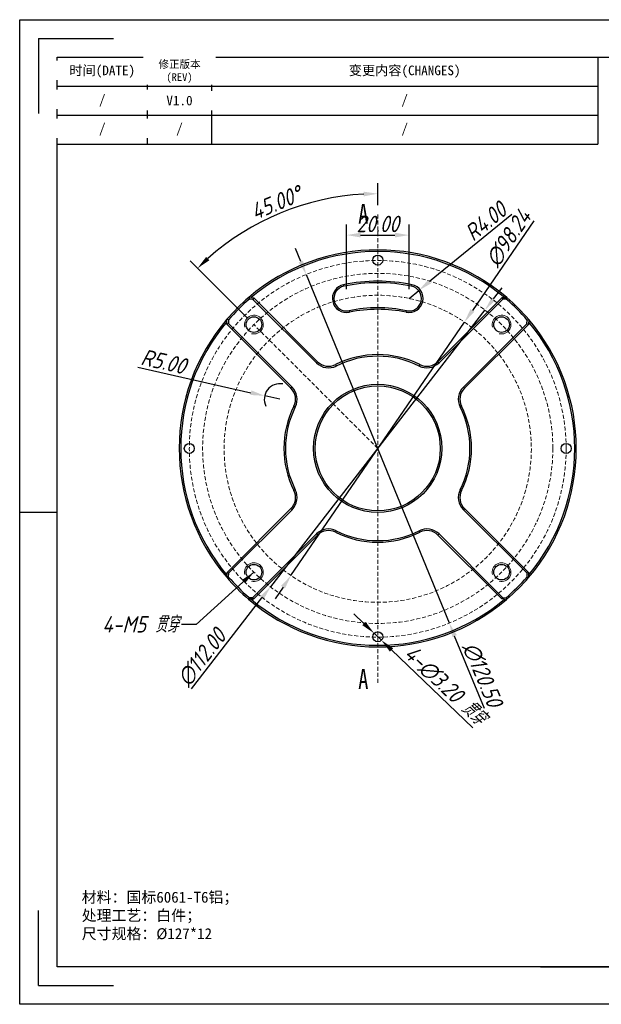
# Model space of a CAD drawing. Header units: inches. Extents: x 4 to 450, y -585 to -270.
# Tile 1 of 3: x 4 to 190, y -585 to -270. Entities that reach past the tile are written whole.
import ezdxf
from ezdxf.enums import TextEntityAlignment as Align

# ---------------------------------------------------------------- set-up
doc = ezdxf.new("R2010")
doc.units = ezdxf.units.IN
doc.linetypes.add('HIDDEN', pattern=[1.905, 1.27, -0.635])
doc.layers.add('尺寸', color=7, linetype='Continuous')
doc.styles.add('gb-s', font='gbeitc.shx', dxfattribs={"bigfont": 'gbcbig.shx'})
doc.styles.add('SLDTEXTSTYLE0', font='TXT', dxfattribs={"width": 0.75})
doc.styles.add('宋体', font='txt')
doc.dimstyles.new('gb', dxfattribs={"dimscale": 1.5, "dimtxt": 3.5, "dimasz": 3, "dimexe": 2.25, "dimexo": 2, "dimtad": 1, "dimzin": 0, "dimdsep": 46, "dimtxsty": 'gb-s', "dimcen": 2.5, "dimazin": 0, "dimtfac": 1, "dimtmove": 0, "dimatfit": 3, "dimfxl": 1, "dimtzin": 0, "dimarcsym": 0})

# ---------------------------------------------------------------- blocks, each defined once
blk = doc.blocks.new('*D3')
at = {"color": 0, "lineweight": -2, "transparency": 16777216}
for p, q in [((93.94, -347.29), (92.23, -343.13)), ((95.65, -351.46), (141.4, -462.93)), ((152.63, -490.3), (143.11, -467.1))]:
    blk.add_line(p, q, dxfattribs=at)
at = {"color": 0, "transparency": 16777216}
for points in [[(94.63, -347.01), (93.25, -347.58), (95.65, -351.46)], [(143.81, -466.81), (142.42, -467.38), (141.4, -462.93)]]:
    blk.add_solid(points, dxfattribs=at)
at = {"layer": 'Defpoints', "color": 0, "transparency": 16777216}
for p in [(95.65, -351.46), (141.4, -462.93)]:
    blk.add_point(p, dxfattribs=at)
at = {"color": 0, "transparency": 16777216, "insert": (152.02, -479.43), "char_height": 5.25, "attachment_point": 5, "rotation": 292.315, "style": 'gb-s'}
blk.add_mtext('∅120.50', dxfattribs=at)
blk = doc.blocks.new('*D4')
at = {"color": 0, "lineweight": -2, "transparency": 16777216}
for p, q in [((114.12, -463.1), (110.87, -459.99)), ((117.37, -466.22), (119.68, -468.43)), ((148.94, -496.47), (122.93, -471.54))]:
    blk.add_line(p, q, dxfattribs=at)
at = {"color": 0, "transparency": 16777216}
for points in [[(114.64, -462.56), (113.6, -463.64), (117.37, -466.22)], [(123.45, -471), (122.41, -472.09), (119.68, -468.43)]]:
    blk.add_solid(points, dxfattribs=at)
at = {"layer": 'Defpoints', "color": 0, "transparency": 16777216}
for p in [(117.37, -466.22), (119.68, -468.43)]:
    blk.add_point(p, dxfattribs=at)
at = {"color": 0, "transparency": 16777216, "insert": (140.13, -482.89), "char_height": 5.25, "attachment_point": 5, "rotation": 316.2181, "style": 'gb-s'}
blk.add_mtext('4-∅3.20 贯穿', dxfattribs=at)
blk = doc.blocks.new('*D11')
at = {"color": 0, "lineweight": -2, "transparency": 16777216}
for p, q in [((118.53, -329.22), (118.53, -322.2)), ((76.81, -365.35), (58.51, -347.06))]:
    blk.add_line(p, q, dxfattribs=at)
blk.add_arc((118.53, -407.07), 81.49, 93.1642, 131.8358, dxfattribs=at)
at = {"color": 0, "transparency": 16777216}
for points in [[(114.01, -324.95), (114.05, -326.45), (118.53, -325.58)], [(64.68, -346.9), (63.65, -345.81), (60.9, -349.45)]]:
    blk.add_solid(points, dxfattribs=at)
at = {"layer": 'Defpoints', "color": 0, "transparency": 16777216}
for p in [(97.43, -328.36), (118.53, -332.22), (78.93, -367.48), (118.53, -407.07), (118.53, -482.17)]:
    blk.add_point(p, dxfattribs=at)
at = {"color": 0, "transparency": 16777216, "insert": (85.98, -328.49), "char_height": 5.25, "attachment_point": 5, "rotation": 22.5, "style": 'gb-s'}
blk.add_mtext('45.00°', dxfattribs=at)
blk = doc.blocks.new('*D12')
at = {"color": 0, "lineweight": -2, "transparency": 16777216}
for p, q in [((155.56, -359.24), (158.32, -355.68)), ((152.81, -362.79), (84.24, -451.35)), ((58.99, -483.97), (81.49, -454.91))]:
    blk.add_line(p, q, dxfattribs=at)
at = {"color": 0, "transparency": 16777216}
for points in [[(154.97, -358.78), (156.16, -359.69), (152.81, -362.79)], [(80.89, -454.45), (82.08, -455.37), (84.24, -451.35)]]:
    blk.add_solid(points, dxfattribs=at)
at = {"layer": 'Defpoints', "color": 0, "transparency": 16777216}
for p in [(152.81, -362.79), (84.24, -451.35)]:
    blk.add_point(p, dxfattribs=at)
at = {"color": 0, "transparency": 16777216, "insert": (62.2, -474), "char_height": 5.25, "attachment_point": 5, "rotation": 52.251, "style": 'gb-s'}
blk.add_mtext('∅112.00', dxfattribs=at)
blk = doc.blocks.new('*D13')
at = {"color": 0, "lineweight": -2, "transparency": 16777216}
for p, q in [((161.37, -332.21), (135.1, -353.72)), ((128.53, -359.1), (131.62, -356.57))]:
    blk.add_line(p, q, dxfattribs=at)
at = {"color": 0, "transparency": 16777216}
blk.add_solid([(134.63, -353.14), (135.58, -354.3), (131.62, -356.57)], dxfattribs=at)
at = {"layer": 'Defpoints', "color": 0, "transparency": 16777216}
for p in [(131.62, -356.57), (128.53, -359.1)]:
    blk.add_point(p, dxfattribs=at)
at = {"color": 0, "transparency": 16777216, "insert": (153.01, -334.45), "char_height": 5.25, "attachment_point": 5, "rotation": 39.3154, "style": 'gb-s'}
blk.add_mtext('R4.00', dxfattribs=at)
blk = doc.blocks.new('*D14')
at = {"color": 0, "lineweight": -2, "transparency": 16777216}
for p, q in [((108.53, -356.1), (108.53, -335.45)), ((128.53, -356.1), (128.53, -335.45)), ((113.03, -338.83), (124.03, -338.83))]:
    blk.add_line(p, q, dxfattribs=at)
at = {"color": 0, "transparency": 16777216}
for points in [[(113.03, -338.08), (113.03, -339.58), (108.53, -338.83)], [(124.03, -338.08), (124.03, -339.58), (128.53, -338.83)]]:
    blk.add_solid(points, dxfattribs=at)
at = {"layer": 'Defpoints', "color": 0, "transparency": 16777216}
for p in [(128.53, -338.83), (108.53, -359.1), (128.53, -359.1)]:
    blk.add_point(p, dxfattribs=at)
at = {"color": 0, "transparency": 16777216, "insert": (118.53, -335.27), "char_height": 5.25, "attachment_point": 5, "style": 'gb-s'}
blk.add_mtext('20.00', dxfattribs=at)
blk = doc.blocks.new('*D15')
at = {"color": 0, "lineweight": -2, "transparency": 16777216}
for p, q in [((41.76, -381.08), (77.99, -389.26)), ((87.25, -391.36), (82.38, -390.25))]:
    blk.add_line(p, q, dxfattribs=at)
blk.add_arc((87.25, -391.36), 5, 79.3775, 205.9462, dxfattribs=at)
at = {"color": 0, "transparency": 16777216}
blk.add_solid([(78.15, -388.53), (77.82, -389.99), (82.38, -390.25)], dxfattribs=at)
at = {"layer": 'Defpoints', "color": 0, "transparency": 16777216}
for p in [(82.38, -390.25), (87.25, -391.36)]:
    blk.add_point(p, dxfattribs=at)
at = {"color": 0, "transparency": 16777216, "insert": (50.02, -379.29), "char_height": 5.25, "attachment_point": 5, "rotation": 347.2716, "style": 'gb-s'}
blk.add_mtext('R5.00', dxfattribs=at)
blk = doc.blocks.new('*D16')
at = {"color": 0, "lineweight": -2, "transparency": 16777216}
for p, q in [((168.44, -334.23), (148.8, -362.94)), ((90.79, -447.74), (146.26, -366.65)), ((88.25, -451.45), (85.71, -455.17))]:
    blk.add_line(p, q, dxfattribs=at)
at = {"color": 0, "transparency": 16777216}
for points in [[(148.18, -362.52), (149.42, -363.36), (146.26, -366.65)], [(87.63, -451.03), (88.87, -451.88), (90.79, -447.74)]]:
    blk.add_solid(points, dxfattribs=at)
at = {"layer": 'Defpoints', "color": 0, "transparency": 16777216}
for p in [(146.26, -366.65), (90.79, -447.74)]:
    blk.add_point(p, dxfattribs=at)
at = {"color": 0, "transparency": 16777216, "insert": (160.31, -339.81), "char_height": 5.25, "attachment_point": 5, "rotation": 55.6268, "style": 'gb-s'}
blk.add_mtext('∅98.24', dxfattribs=at)
blk = doc.blocks.new('工程图外发客户模板')
at = {"lineweight": -3}
for p, q in [((1882.1, 1633.7), (2098.61, 1633.7)), ((1882.1, 1480.61), (1882.1, 1633.7)), ((1885.02, 1630.78), (1885.02, 1619.12)), ((1885.02, 1630.78), (1896.68, 1630.78)), ((1887.93, 1627.86), (2092.78, 1627.86)), ((1887.93, 1486.44), (1887.93, 1627.86)), ((1882.1, 1557.15), (1887.93, 1557.15)), ((1885.02, 1483.52), (1885.02, 1495.19)), ((2092.78, 1486.44), (1887.93, 1486.44)), ((1885.02, 1483.52), (1896.68, 1483.52)), ((2098.61, 1480.61), (1882.1, 1480.61))]:
    blk.add_line(p, q, dxfattribs=at)
at = {"layer": '尺寸'}
blk.add_line((1963.02, 1486.44), (1977.6, 1486.44), dxfattribs=at)
at = {"layer": '尺寸', "style": '宋体'}
for tag, p in [('BT', (2070.91, 1500.43)), ('ZTRY', (2000.04, 1496.43)), ('ZTRQ', (2018.04, 1496.43)), ('XH', (2070.91, 1496.43)), ('SHRY', (2000.04, 1492.43)), ('SHRQ', (2018.04, 1492.43)), ('BB', (2055.47, 1492.43)), ('BL', (2055.47, 1488.44))]:
    blk.add_attdef(tag, text='', height=2, dxfattribs=at).set_placement(p, align=Align.MIDDLE_CENTER)

msp = doc.modelspace()

# ---------------------------------------------------------------- linework, layer by layer
at = {"color": 1, "linetype": 'HIDDEN', "lineweight": 18}
for p, q in [((118.526, -332.22), (118.526, -482.172)), ((118.526, -407.073), (78.928, -367.475))]:
    msp.add_line(p, q, dxfattribs=at)
at = {"color": 7, "linetype": 'Continuous', "lineweight": 25}
for p, q in [((107.71, -355.188), (107.608, -354.699)), ((129.445, -354.699), (129.343, -355.188)), ((77.309, -358.768), (78.853, -358.915)), ((78.853, -358.915), (78.627, -359.396)), ((78.853, -358.915), (99.274, -379.336)), ((137.778, -379.336), (158.277, -358.837)), ((158.277, -358.837), (158.484, -359.337)), ((158.277, -358.837), (159.824, -358.837)), ((78.627, -359.396), (77.473, -359.286)), ((98.921, -379.689), (78.627, -359.396)), ((158.484, -359.337), (138.132, -379.689)), ((159.639, -359.337), (158.484, -359.337)), ((109.343, -363.02), (109.445, -363.51)), ((127.608, -363.51), (127.71, -363.02)), ((70.29, -367.322), (70.29, -365.775)), ((70.79, -367.115), (70.29, -367.322)), ((90.789, -387.821), (70.29, -367.322)), ((70.79, -365.96), (70.79, -367.115)), ((70.79, -367.115), (91.142, -387.467)), ((145.91, -387.467), (166.204, -367.174)), ((166.684, -367.4), (146.264, -387.821)), ((166.204, -367.174), (166.313, -366.019)), ((166.684, -367.4), (166.204, -367.174)), ((166.831, -365.855), (166.684, -367.4)), ((99.274, -379.336), (98.921, -379.689)), ((105.055, -380.268), (105.279, -380.714)), ((131.997, -380.268), (131.773, -380.714)), ((137.778, -379.336), (138.132, -379.689)), ((91.142, -387.467), (90.789, -387.821)), ((146.264, -387.821), (145.91, -387.467)), ((92.168, -393.826), (91.721, -393.602)), ((145.332, -393.602), (144.885, -393.826)), ((92.168, -420.32), (91.721, -420.544)), ((145.332, -420.544), (144.885, -420.32)), ((70.368, -446.746), (90.789, -426.325)), ((91.142, -426.679), (70.849, -446.972)), ((91.142, -426.679), (90.789, -426.325)), ((146.264, -426.325), (145.91, -426.679)), ((166.262, -447.031), (145.91, -426.679)), ((146.264, -426.325), (166.762, -446.824)), ((78.568, -454.809), (98.921, -434.457)), ((98.921, -434.457), (99.274, -434.81)), ((105.279, -433.432), (105.055, -433.878)), ((131.773, -433.432), (131.997, -433.878)), ((138.132, -434.457), (137.778, -434.81)), ((138.132, -434.457), (158.426, -454.751)), ((99.274, -434.81), (78.776, -455.309)), ((158.199, -455.231), (137.778, -434.81)), ((70.221, -448.291), (70.368, -446.746)), ((70.849, -446.972), (70.368, -446.746)), ((70.849, -446.972), (70.739, -448.127)), ((166.762, -446.824), (166.262, -447.031)), ((166.262, -448.186), (166.262, -447.031)), ((166.762, -446.824), (166.762, -448.371)), ((78.776, -455.309), (77.228, -455.309)), ((77.413, -454.809), (78.568, -454.809)), ((78.568, -454.809), (78.776, -455.309)), ((158.426, -454.751), (158.199, -455.231)), ((159.744, -455.378), (158.199, -455.231)), ((158.426, -454.751), (159.58, -454.86))]:
    msp.add_line(p, q, dxfattribs=at)
for centre, radius in [((118.526, -346.823), 1.6), ((78.928, -367.475), 2.5), ((158.124, -367.475), 2.5), ((118.526, -407.073), 20.5), ((118.526, -407.073), 20), ((58.276, -407.073), 1.6), ((178.776, -407.073), 1.6), ((78.928, -446.671), 2.5), ((158.124, -446.671), 2.5), ((118.526, -467.323), 1.6)]:
    msp.add_circle(centre, radius, dxfattribs=at)
at = {"color": 1, "linetype": 'HIDDEN', "lineweight": 18}
for centre, radius in [((118.526, -407.196), 60.25), ((118.526, -407.073), 56), ((118.526, -407.196), 49.12)]:
    msp.add_circle(centre, radius, dxfattribs=at)
at = {"color": 7, "linetype": 'Continuous', "lineweight": 25}
for centre, radius, start, end in [((118.526, -407.073), 63.5, 49.43079, 130.47347), ((118.526, -407.073), 63, 49.96482, 130.03108), ((108.526, -359.104), 4.5, 101.77574, 281.77574), ((108.526, -359.104), 4, 101.77574, 281.77574), ((118.526, -407.073), 53.5, 78.22426, 101.77574), ((118.526, -407.073), 53, 78.22426, 101.77574), ((128.526, -359.104), 4.5, 258.22426, 78.22426), ((128.526, -359.104), 4, 258.22426, 78.22426), ((118.526, -407.073), 63.5, 130.47347, 139.43079), ((118.526, -407.073), 63.5, 40.47347, 49.43079), ((118.526, -407.073), 63, 130.66569, 139.263), ((118.526, -407.073), 45, 78.22426, 101.77574), ((118.526, -407.073), 63, 40.66569, 49.263), ((118.526, -407.073), 44.5, 78.22426, 101.77574), ((118.526, -407.073), 63.5, 139.43079, 220.47347), ((118.526, -407.073), 63, 139.96482, 220.03108), ((118.526, -407.073), 63.5, 319.43079, 40.47347), ((118.526, -407.073), 63, 319.96482, 40.03108), ((118.526, -407.073), 30, 63.3177, 116.6823), ((118.526, -407.073), 29.5, 63.3177, 116.6823), ((102.81, -375.8), 5.5, 225, 296.6823), ((102.81, -375.8), 5, 225, 296.6823), ((134.243, -375.8), 5.5, 243.3177, 315), ((134.243, -375.8), 5, 243.3177, 315), ((87.253, -391.357), 5, 333.3177, 45), ((87.253, -391.357), 5.5, 333.3177, 45), ((149.799, -391.357), 5.5, 135, 206.6823), ((149.799, -391.357), 5, 135, 206.6823), ((118.526, -407.073), 30, 153.3177, 206.6823), ((118.526, -407.073), 30, 333.3177, 26.6823), ((118.526, -407.073), 29.5, 153.3177, 206.6823), ((118.526, -407.073), 29.5, 333.3177, 26.6823), ((87.253, -422.79), 5, 315, 26.6823), ((87.253, -422.79), 5.5, 315, 26.6823), ((149.799, -422.79), 5.5, 153.3177, 225), ((149.799, -422.79), 5, 153.3177, 225), ((102.81, -438.346), 5.5, 63.3177, 135), ((102.81, -438.346), 5, 63.3177, 135), ((118.526, -407.073), 30, 243.3177, 296.6823), ((118.526, -407.073), 29.5, 243.3177, 296.6823), ((134.243, -438.346), 5.5, 45, 116.6823), ((134.243, -438.346), 5, 45, 116.6823), ((118.526, -407.073), 63.5, 220.47347, 229.43079), ((118.526, -407.073), 63, 220.66569, 229.263), ((118.526, -407.073), 63, 310.66569, 319.263), ((118.526, -407.073), 63.5, 310.47347, 319.43079), ((118.526, -407.073), 63.5, 229.43079, 310.47347), ((118.526, -407.073), 63, 229.96482, 310.03108)]:
    msp.add_arc(centre, radius, start, end, dxfattribs=at)
at = {"color": 7, "linetype": 'Continuous', "lineweight": 18}
for centre in [(78.928, -367.475), (158.124, -367.475), (78.928, -446.671), (158.124, -446.671)]:
    msp.add_arc(centre, 3, 255, 195, dxfattribs=at)
at = {"color": 7, "linetype": 'Continuous', "lineweight": 25}
for points in [[(77.473, -359.286), (77.418, -359.113), (77.363, -358.941), (77.309, -358.768)], [(159.639, -359.337), (159.701, -359.17), (159.763, -359.004), (159.824, -358.837)], [(70.79, -365.96), (70.624, -365.898), (70.457, -365.836), (70.29, -365.775)], [(166.313, -366.019), (166.486, -365.965), (166.658, -365.91), (166.831, -365.855)], [(70.739, -448.127), (70.567, -448.181), (70.394, -448.236), (70.221, -448.291)], [(166.262, -448.186), (166.429, -448.248), (166.595, -448.31), (166.762, -448.371)], [(77.413, -454.809), (77.351, -454.976), (77.29, -455.142), (77.228, -455.309)], [(159.58, -454.86), (159.635, -455.033), (159.689, -455.205), (159.744, -455.378)]]:
    msp.add_open_spline(points, degree=3, dxfattribs=at)
at = {"layer": '尺寸'}
for p, q in [((44.843, -281.919), (44.843, -309.697)), ((65.419, -281.919), (65.419, -309.697)), ((188.877, -281.919), (188.877, -309.697)), ((16.036, -291.178), (188.877, -291.178)), ((16.036, -300.437), (188.877, -300.437)), ((16.036, -309.697), (188.877, -309.697))]:
    msp.add_line(p, q, dxfattribs=at)

# ---------------------------------------------------------------- block references
at = {"layer": '尺寸', "xscale": 2.057633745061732, "yscale": 2.057633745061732, "zscale": 2.057633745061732}
msp.add_blockref('工程图外发客户模板', (-3868.636, -3631.468), dxfattribs=at)

# ---------------------------------------------------------------- texts
at = {"color": 1, "linetype": 'Continuous', "char_height": 6.35, "attachment_point": 1, "style": 'SLDTEXTSTYLE0'}
for insert in [(112.288, -328.866), (112.288, -477.681)]:
    msp.add_mtext('{\\fSimSun|b0|i0|c134|p2;A}', dxfattribs=dict(at, insert=insert))
at = {"insert": (54.862, -465.991), "char_height": 5.25, "attachment_point": 9, "style": 'gb-s'}
msp.add_mtext('4-M5 贯穿', dxfattribs=at)
at = {"insert": (23.856, -548.898), "char_height": 3.5, "attachment_point": 1, "style": 'gb-s'}
msp.add_mtext_dynamic_manual_height_columns('{\\fSimSun|b0|i0|c134|p2;材料：国标6061-T6铝；\\P处理工艺：白件；\\P\\pxsm1,ql;尺寸规格：%%C127*12}', width=93.37088, gutter_width=17.5, heights=[-17.552], dxfattribs=at)
at = {"layer": '尺寸', "attachment_point": 5, "style": '宋体'}
for s, insert, char_height, width in [('变更内容(CHANGES)', (127.148, -286.548), 3.08645, 123.45802), ('/', (127.148, -295.808), 3.086, 123.45802), ('/', (55.131, -305.067), 3.086, 20.57634), ('/', (127.148, -305.067), 3.086, 123.45802)]:
    msp.add_mtext(s, dxfattribs=dict(at, insert=insert, char_height=char_height, width=width))

# ---------------------------------------------------------------- dimensions: what is measured, and where the dimension line sits
dim = msp.add_angular_dim_2l(base=(97.434, -328.355), line1=((118.526, -332.22), (118.526, -482.172)), line2=((118.526, -407.073), (78.928, -367.475)), dimstyle='gb')
dim.commit()
dim.dimension.update_dxf_attribs({"geometry": '*D11', "text_midpoint": (85.976, -328.49)})
for p1, p2, picture, middle in [((90.794, -447.738), (146.259, -366.653), '*D16', (163.247, -341.817)), ((152.81, -362.794), (84.243, -451.352), '*D12', (65.02, -476.179))]:
    dim = msp.add_diameter_dim_2p(p1=p1, p2=p2, dimstyle='gb')
    dim.commit()
    dim.dimension.update_dxf_attribs({"geometry": picture, "text_midpoint": middle, "dimtype": 163})
for center, mpoint, picture, middle in [((128.526, -359.104), (131.621, -356.57), '*D13', (155.267, -337.205)), ((87.253, -391.357), (82.376, -390.255), '*D15', (49.237, -382.769))]:
    dim = msp.add_radius_dim(center=center, mpoint=mpoint, dimstyle='gb')
    dim.commit()
    dim.dimension.update_dxf_attribs({"geometry": picture, "text_midpoint": middle, "dimtype": 164})
dim = msp.add_linear_dim(base=(128.526, -338.83), p1=(108.526, -359.104), p2=(128.526, -359.104), dimstyle='gb')
dim.commit()
dim.dimension.update_dxf_attribs({"geometry": '*D14', "text_midpoint": (118.526, -335.267)})
dim = msp.add_diameter_dim_2p(p1=(95.649, -351.458), p2=(141.403, -462.934), dimstyle='gb')
dim.commit()
dim.dimension.update_dxf_attribs({"geometry": '*D3', "text_midpoint": (148.727, -480.778)})
dim = msp.add_diameter_dim_2p(p1=(117.371, -466.216), p2=(119.681, -468.43), text='4-<> 贯穿', dimstyle='gb')
dim.commit()
dim.dimension.update_dxf_attribs({"geometry": '*D4', "text_midpoint": (137.561, -485.565)})

# ---------------------------------------------------------------- leaders
at = {"annotation_type": 0, "has_hookline": 1, "hookline_direction": 1, "text_width": 22.477}
msp.add_leader([(78.928, -446.671), (60.471, -463.366), (55.799, -463.366)], dimstyle='gb', override={"dimgap": 0.625, "dimtad": 0}, dxfattribs=at)

# ---------------------------------------------------------------- next in the draw order: texts
at = {"layer": '尺寸', "attachment_point": 5, "style": '宋体', "bg_fill": 2}
for s, insert, char_height, width in [('修正版本\\P(REV)', (55.131, -286.548), 2.4692, 20.57634), ('时间(DATE)', (30.44, -286.548), 3.0865, 28.80687), ('/', (30.44, -295.808), 3.086, 28.80687), ('V1.0', (55.131, -295.808), 3.0865, 20.57634), ('/', (30.44, -305.067), 3.086, 28.80687)]:
    msp.add_mtext(s, dxfattribs=dict(at, insert=insert, char_height=char_height, width=width))

doc.saveas('drawing.dxf')
